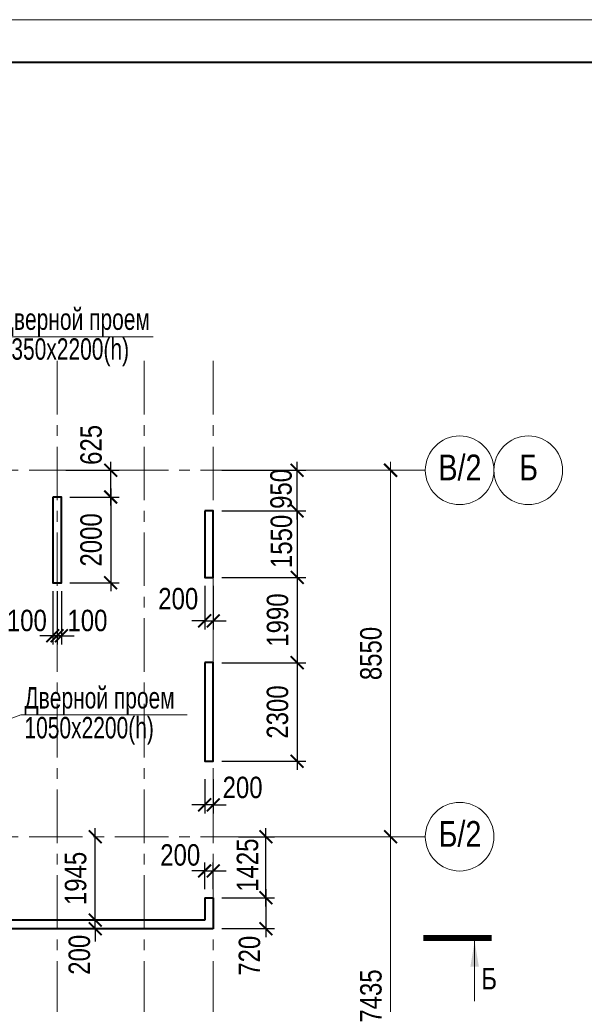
# Model space of a CAD drawing. Extents: x -8631841 to -8525813, y 4017860 to 4564755.
# Tile 57 of 112: x -8561635 to -8548471, y 4297216 to 4320188. Entities that reach past the tile are written whole.
import ezdxf
from ezdxf.enums import TextEntityAlignment as Align

# ---------------------------------------------------------------- set-up
doc = ezdxf.new("R2010")
doc.units = 0
doc.header["$LTSCALE"] = 1000
doc.header["$MEASUREMENT"] = 0
doc.linetypes.add('CENTER', pattern=[2, 1.25, -0.25, 0.25, -0.25])
for name, color, linetype, lineweight in [('CК-400-Т(двери)', 7, 'Continuous', 20), ('СК-040-С(тены)', 12, 'Continuous', 40), ('СК-043-С-ПИЛОНЫ', 5, 'Continuous', 40), ('СК-100-О(си)', 7, 'CENTER', 15), ('СК-100-О(си)_имя', 7, 'CENTER', 15), ('СК-110-О-РАЗМЕРЫ', 7, 'Continuous', 15), ('СК-200-Р(амка)', 7, 'Continuous', 40), ('СК-210-Р-РАМКА ЛИНИИ ТОНКИЕ', 7, 'Continuous', 15), ('СК-300-Р(азмеры)', 7, 'Continuous', 20), ('СК-343-Р-КОЛОННЫ', 7, 'Continuous', 13), ('СК-400-Т(екст)', 7, 'Continuous', 20), ('СК-500-С(ечения)', 5, 'Continuous', 40)]:
    doc.layers.add(name, color=color, linetype=linetype, lineweight=lineweight)
doc.styles.add('ARIAL_annotative', font='arial.ttf', dxfattribs={"width": 0.8, "height": 2.5})
doc.styles.add('RUSS', font='arial.ttf', dxfattribs={"width": 0.8})
doc.dimstyles.new('100-200', dxfattribs={"dimscale": 0, "dimtxt": 500, "dimasz": 300, "dimexe": 200, "dimexo": 200, "dimgap": 200, "dimtad": 1, "dimdec": 0, "dimzin": 0, "dimdsep": 46, "dimtxsty": 'RUSS', "dimblk": 'ARCHTICK', "dimcen": 0.096, "dimdle": 200, "dimclrd": 7, "dimclre": 7, "dimclrt": 256, "dimadec": 0, "dimazin": 0, "dimtfac": 1, "dimtdec": 0, "dimtmove": 2, "dimatfit": 3, "dimldrblk": 'OBLIQUE', "dimfxl": 1, "dimtolj": 1, "dimtzin": 0, "dimarcsym": 0})

# ---------------------------------------------------------------- blocks, each defined once
blk = doc.blocks.new('_ArchTick')
at = {"color": 0, "linetype": 'ByBlock', "const_width": 0.15}
blk.add_lwpolyline([(-0.5, -0.5), (0.5, 0.5)], dxfattribs=at)
blk = doc.blocks.new('*D149')
at = {"layer": 'Defpoints', "color": 0, "transparency": 16777216}
for p in [(2391, 7435), (5744, 7435), (2391, 0)]:
    blk.add_point(p, dxfattribs=at)
at = {"layer": 'СК-300-Р(азмеры)', "color": 7, "lineweight": -2, "transparency": 16777216}
for p, q in [((5744, -200), (5744, 7635)), ((2591, 7435), (5944, 7435)), ((2591, 0), (5944, 0))]:
    blk.add_line(p, q, dxfattribs=at)
at = {"layer": 'СК-300-Р(азмеры)', "color": 7, "lineweight": -2, "transparency": 16777216, "xscale": 300, "yscale": 300, "zscale": 300}
for p, rotation in [((5744, 7435), 90), ((5744, 0), 270)]:
    blk.add_blockref('_ArchTick', p, dxfattribs=dict(at, rotation=rotation))
at = {"layer": 'СК-300-Р(азмеры)', "transparency": 16777216, "insert": (5288, 3718), "char_height": 500, "attachment_point": 5, "rotation": 90, "style": 'RUSS'}
blk.add_mtext('\\A1;7435', dxfattribs=at)
blk = doc.blocks.new('_Oblique')
at = {"color": 0, "linetype": 'ByBlock', "lineweight": -2}
blk.add_line((-0.5, -0.5), (0.5, 0.5), dxfattribs=at)
blk = doc.blocks.new('*D150')
at = {"layer": 'Defpoints', "color": 0, "transparency": 16777216}
for p in [(2391, 15985), (2391, 7435), (5744, 7435)]:
    blk.add_point(p, dxfattribs=at)
at = {"layer": 'СК-300-Р(азмеры)', "color": 7, "lineweight": -2, "transparency": 16777216}
for p, q in [((5744, 16185), (5744, 7235)), ((2591, 15985), (5944, 15985)), ((2591, 7435), (5944, 7435))]:
    blk.add_line(p, q, dxfattribs=at)
at = {"layer": 'СК-300-Р(азмеры)', "color": 7, "lineweight": -2, "transparency": 16777216, "xscale": 300, "yscale": 300, "zscale": 300}
for p, rotation in [((5744, 15985), 90), ((5744, 7435), 270)]:
    blk.add_blockref('_ArchTick', p, dxfattribs=dict(at, rotation=rotation))
at = {"layer": 'СК-300-Р(азмеры)', "transparency": 16777216, "insert": (5288, 11710), "char_height": 500, "attachment_point": 5, "rotation": 90, "style": 'RUSS'}
blk.add_mtext('\\A1;8550', dxfattribs=at)
blk = doc.blocks.new('*D472')
at = {"layer": 'Defpoints', "color": 0, "transparency": 16777216}
for p in [(-8559968, 4299181), (-8559874, 4299181), (-8559968, 4298981)]:
    blk.add_point(p, dxfattribs=at)
at = {"layer": 'СК-110-О-РАЗМЕРЫ', "color": 7, "lineweight": -2, "transparency": 16777216}
for p, q in [((-8559874, 4299181), (-8559874, 4299481)), ((-8559874, 4298981), (-8559874, 4299181)), ((-8559768, 4299181), (-8559674, 4299181)), ((-8559874, 4298981), (-8559874, 4298681)), ((-8559768, 4298981), (-8559674, 4298981))]:
    blk.add_line(p, q, dxfattribs=at)
at = {"layer": 'СК-110-О-РАЗМЕРЫ', "color": 7, "lineweight": -2, "transparency": 16777216, "xscale": 300, "yscale": 300, "zscale": 300}
for p, rotation in [((-8559874, 4299181), 270), ((-8559874, 4298981), 90)]:
    blk.add_blockref('_ArchTick', p, dxfattribs=dict(at, rotation=rotation))
at = {"layer": 'СК-110-О-РАЗМЕРЫ', "transparency": 16777216, "insert": (-8560242, 4298372), "char_height": 500, "attachment_point": 5, "rotation": 90, "style": 'RUSS'}
blk.add_mtext('\\A1;200', dxfattribs=at)
blk = doc.blocks.new('Сечение')
at = {"layer": 'СК-500-С(ечения)', "linetype": 'Continuous', "lineweight": 15, "ltscale": 100}
blk.add_line((-200, -35), (-200, -735), dxfattribs=at)
at = {"layer": 'СК-500-С(ечения)', "linetype": 'Continuous', "ltscale": 100, "const_width": 70}
blk.add_lwpolyline([(-400, 0), (400, 0)], dxfattribs=at)
at = {"layer": 'СК-500-С(ечения)', "linetype": 'Continuous', "ltscale": 100}
blk.add_solid([(-200, -35), (-250, -335), (-150, -335)], dxfattribs=at)
blk = doc.blocks.new('*U24')
at = {"layer": 'СК-400-Т(екст)', "ltscale": 100, "xscale": -0.01, "yscale": 0.01, "zscale": 0.01, "rotation": 89.99999999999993}
blk.add_blockref('Сечение', (0, -4), dxfattribs=at)
at = {"layer": 'СК-500-С(ечения)', "color": 0, "ltscale": 100, "style": 'ARIAL_annotative', "text_generation_flag": 2, "width": 0.8}
blk.add_attdef('НОМЕР_СЕЧЕНИЯ_1_1(НОМЕР_ЛИСТА)', text='', height=2.5, rotation=90, dxfattribs=at).set_placement((6.74, -1.23), align=Align.RIGHT)
blk.add_attdef('НОМЕР_СЕЧЕНИЯ_2_1(НОМЕР_ЛИСТА)', text='', height=2.5, rotation=90, dxfattribs=at).set_placement((7.48, -275.91), align=Align.BOTTOM_LEFT)
blk = doc.blocks.new('*D476')
at = {"layer": 'Defpoints', "color": 0, "transparency": 16777216}
for p in [(-8557322, 4302670), (-8557122, 4302670), (-8557322, 4301870)]:
    blk.add_point(p, dxfattribs=at)
at = {"layer": 'СК-110-О-РАЗМЕРЫ', "color": 7, "lineweight": -2, "transparency": 16777216}
for p, q in [((-8557322, 4302470), (-8557322, 4301670)), ((-8557122, 4302470), (-8557122, 4301670)), ((-8557322, 4301870), (-8557622, 4301870)), ((-8557122, 4301870), (-8557322, 4301870)), ((-8557122, 4301870), (-8556822, 4301870))]:
    blk.add_line(p, q, dxfattribs=at)
at = {"layer": 'СК-110-О-РАЗМЕРЫ', "color": 7, "lineweight": -2, "transparency": 16777216, "xscale": 300, "yscale": 300, "zscale": 300}
blk.add_blockref('_ArchTick', (-8557322, 4301870), dxfattribs=at)
at = {"layer": 'СК-110-О-РАЗМЕРЫ', "color": 7, "lineweight": -2, "transparency": 16777216, "xscale": 300, "yscale": 300, "zscale": 300, "rotation": 180}
blk.add_blockref('_ArchTick', (-8557122, 4301870), dxfattribs=at)
at = {"layer": 'СК-110-О-РАЗМЕРЫ', "transparency": 16777216, "insert": (-8556438, 4302273), "char_height": 500, "attachment_point": 5, "style": 'RUSS'}
blk.add_mtext('\\A1;200', dxfattribs=at)
blk = doc.blocks.new('*D485')
at = {"layer": 'Defpoints', "color": 0, "transparency": 16777216}
for p in [(-8559874, 4301126), (-8559874, 4301126), (-8559874, 4299181)]:
    blk.add_point(p, dxfattribs=at)
at = {"layer": 'СК-343-Р-КОЛОННЫ', "color": 7, "lineweight": -2, "transparency": 16777216}
blk.add_line((-8559874, 4298981), (-8559874, 4301326), dxfattribs=at)
at = {"layer": 'СК-343-Р-КОЛОННЫ', "color": 7, "lineweight": -2, "transparency": 16777216, "xscale": 300, "yscale": 300, "zscale": 300}
for p, rotation in [((-8559874, 4301126), 90), ((-8559874, 4299181), 270)]:
    blk.add_blockref('_ArchTick', p, dxfattribs=dict(at, rotation=rotation))
at = {"layer": 'СК-343-Р-КОЛОННЫ', "transparency": 16777216, "insert": (-8560329, 4300153), "char_height": 500, "attachment_point": 5, "rotation": 90, "style": 'RUSS'}
blk.add_mtext('\\A1;1945', dxfattribs=at)
blk = doc.blocks.new('*D486')
at = {"layer": 'Defpoints', "color": 0, "transparency": 16777216}
for p in [(-8557122, 4299701), (-8557122, 4298981), (-8555895, 4298981)]:
    blk.add_point(p, dxfattribs=at)
at = {"layer": 'СК-343-Р-КОЛОННЫ', "color": 7, "lineweight": -2, "transparency": 16777216}
for p, q in [((-8555895, 4299901), (-8555895, 4298781)), ((-8556922, 4299701), (-8555695, 4299701)), ((-8556922, 4298981), (-8555695, 4298981))]:
    blk.add_line(p, q, dxfattribs=at)
at = {"layer": 'СК-343-Р-КОЛОННЫ', "color": 7, "lineweight": -2, "transparency": 16777216, "xscale": 300, "yscale": 300, "zscale": 300}
for p, rotation in [((-8555895, 4299701), 90), ((-8555895, 4298981), 270)]:
    blk.add_blockref('_ArchTick', p, dxfattribs=dict(at, rotation=rotation))
at = {"layer": 'СК-343-Р-КОЛОННЫ', "transparency": 16777216, "insert": (-8556275, 4298349), "char_height": 500, "attachment_point": 5, "rotation": 90, "style": 'RUSS'}
blk.add_mtext('\\A1;720', dxfattribs=at)
blk = doc.blocks.new('*D507')
at = {"layer": 'Defpoints', "color": 0, "transparency": 16777216}
for p in [(-8560662, 4309051), (-8560662, 4307051), (-8559513, 4307051)]:
    blk.add_point(p, dxfattribs=at)
at = {"layer": 'СК-343-Р-КОЛОННЫ', "color": 7, "lineweight": -2, "transparency": 16777216}
for p, q in [((-8559513, 4309251), (-8559513, 4306851)), ((-8560462, 4309051), (-8559313, 4309051)), ((-8560462, 4307051), (-8559313, 4307051))]:
    blk.add_line(p, q, dxfattribs=at)
at = {"layer": 'СК-343-Р-КОЛОННЫ', "color": 7, "lineweight": -2, "transparency": 16777216, "xscale": 300, "yscale": 300, "zscale": 300}
for p, rotation in [((-8559513, 4309051), 90), ((-8559513, 4307051), 270)]:
    blk.add_blockref('_ArchTick', p, dxfattribs=dict(at, rotation=rotation))
at = {"layer": 'СК-343-Р-КОЛОННЫ', "transparency": 16777216, "insert": (-8559968, 4308051), "char_height": 500, "attachment_point": 5, "rotation": 90, "style": 'RUSS'}
blk.add_mtext('\\A1;2000', dxfattribs=at)
blk = doc.blocks.new('*D508')
at = {"layer": 'Defpoints', "color": 0, "transparency": 16777216}
for p in [(-8560762, 4309676), (-8559513, 4309676), (-8560662, 4309051)]:
    blk.add_point(p, dxfattribs=at)
at = {"layer": 'СК-343-Р-КОЛОННЫ', "color": 7, "lineweight": -2, "transparency": 16777216}
for p, q in [((-8559513, 4308851), (-8559513, 4309876)), ((-8560562, 4309676), (-8559313, 4309676)), ((-8560462, 4309051), (-8559313, 4309051))]:
    blk.add_line(p, q, dxfattribs=at)
at = {"layer": 'СК-343-Р-КОЛОННЫ', "color": 7, "lineweight": -2, "transparency": 16777216, "xscale": 300, "yscale": 300, "zscale": 300}
for p, rotation in [((-8559513, 4309676), 90), ((-8559513, 4309051), 270)]:
    blk.add_blockref('_ArchTick', p, dxfattribs=dict(at, rotation=rotation))
at = {"layer": 'СК-343-Р-КОЛОННЫ', "transparency": 16777216, "insert": (-8559968, 4310267), "char_height": 500, "attachment_point": 5, "rotation": 90, "style": 'RUSS'}
blk.add_mtext('\\A1;625', dxfattribs=at)
blk = doc.blocks.new('*D509')
at = {"layer": 'Defpoints', "color": 0, "transparency": 16777216}
for p in [(-8560862, 4307051), (-8560762, 4307051), (-8560762, 4305814)]:
    blk.add_point(p, dxfattribs=at)
at = {"layer": 'СК-343-Р-КОЛОННЫ', "color": 7, "lineweight": -2, "transparency": 16777216}
for p, q in [((-8560862, 4306851), (-8560862, 4305614)), ((-8560762, 4306851), (-8560762, 4305614)), ((-8560862, 4305814), (-8561162, 4305814)), ((-8560862, 4305814), (-8560762, 4305814)), ((-8560762, 4305814), (-8560462, 4305814))]:
    blk.add_line(p, q, dxfattribs=at)
at = {"layer": 'СК-343-Р-КОЛОННЫ', "color": 7, "lineweight": -2, "transparency": 16777216, "xscale": 300, "yscale": 300, "zscale": 300}
blk.add_blockref('_ArchTick', (-8560862, 4305814), dxfattribs=at)
at = {"layer": 'СК-343-Р-КОЛОННЫ', "color": 7, "lineweight": -2, "transparency": 16777216, "xscale": 300, "yscale": 300, "zscale": 300, "rotation": 180}
blk.add_blockref('_ArchTick', (-8560762, 4305814), dxfattribs=at)
at = {"layer": 'СК-343-Р-КОЛОННЫ', "transparency": 16777216, "insert": (-8561468, 4306168), "char_height": 500, "attachment_point": 5, "style": 'RUSS'}
blk.add_mtext('\\A1;100', dxfattribs=at)
blk = doc.blocks.new('*D510')
at = {"layer": 'Defpoints', "color": 0, "transparency": 16777216}
for p in [(-8560762, 4307051), (-8560662, 4307051), (-8560762, 4305814)]:
    blk.add_point(p, dxfattribs=at)
at = {"layer": 'СК-343-Р-КОЛОННЫ', "color": 7, "lineweight": -2, "transparency": 16777216}
for p, q in [((-8560762, 4306851), (-8560762, 4305614)), ((-8560662, 4306851), (-8560662, 4305614)), ((-8560762, 4305814), (-8561062, 4305814)), ((-8560662, 4305814), (-8560762, 4305814)), ((-8560662, 4305814), (-8560362, 4305814))]:
    blk.add_line(p, q, dxfattribs=at)
at = {"layer": 'СК-343-Р-КОЛОННЫ', "color": 7, "lineweight": -2, "transparency": 16777216, "xscale": 300, "yscale": 300, "zscale": 300}
blk.add_blockref('_ArchTick', (-8560762, 4305814), dxfattribs=at)
at = {"layer": 'СК-343-Р-КОЛОННЫ', "color": 7, "lineweight": -2, "transparency": 16777216, "xscale": 300, "yscale": 300, "zscale": 300, "rotation": 180}
blk.add_blockref('_ArchTick', (-8560662, 4305814), dxfattribs=at)
at = {"layer": 'СК-343-Р-КОЛОННЫ', "transparency": 16777216, "insert": (-8560055, 4306168), "char_height": 500, "attachment_point": 5, "style": 'RUSS'}
blk.add_mtext('\\A1;100', dxfattribs=at)
blk = doc.blocks.new('*D537')
at = {"layer": 'Defpoints', "color": 0, "transparency": 16777216}
for p in [(-8557122, 4308726), (-8557122, 4307176), (-8555166, 4307176)]:
    blk.add_point(p, dxfattribs=at)
at = {"layer": 'СК-343-Р-КОЛОННЫ', "color": 7, "lineweight": -2, "transparency": 16777216}
for p, q in [((-8555166, 4308726), (-8555166, 4309026)), ((-8556922, 4308726), (-8554966, 4308726)), ((-8555166, 4308726), (-8555166, 4307176)), ((-8556922, 4307176), (-8554966, 4307176)), ((-8555166, 4307176), (-8555166, 4306876))]:
    blk.add_line(p, q, dxfattribs=at)
at = {"layer": 'СК-343-Р-КОЛОННЫ', "color": 7, "lineweight": -2, "transparency": 16777216, "xscale": 300, "yscale": 300, "zscale": 300}
for p, rotation in [((-8555166, 4308726), 270), ((-8555166, 4307176), 90)]:
    blk.add_blockref('_ArchTick', p, dxfattribs=dict(at, rotation=rotation))
at = {"layer": 'СК-343-Р-КОЛОННЫ', "transparency": 16777216, "insert": (-8555532, 4308016), "char_height": 500, "attachment_point": 5, "rotation": 90, "style": 'RUSS'}
blk.add_mtext('\\A1;1550', dxfattribs=at)
blk = doc.blocks.new('*D538')
at = {"layer": 'Defpoints', "color": 0, "transparency": 16777216}
for p in [(-8557122, 4307176), (-8557122, 4305186), (-8555166, 4305186)]:
    blk.add_point(p, dxfattribs=at)
at = {"layer": 'СК-343-Р-КОЛОННЫ', "color": 7, "lineweight": -2, "transparency": 16777216}
for p, q in [((-8556922, 4307176), (-8554966, 4307176)), ((-8555166, 4307376), (-8555166, 4304986)), ((-8556922, 4305186), (-8554966, 4305186))]:
    blk.add_line(p, q, dxfattribs=at)
at = {"layer": 'СК-343-Р-КОЛОННЫ', "color": 7, "lineweight": -2, "transparency": 16777216, "xscale": 300, "yscale": 300, "zscale": 300}
for p, rotation in [((-8555166, 4307176), 90), ((-8555166, 4305186), 270)]:
    blk.add_blockref('_ArchTick', p, dxfattribs=dict(at, rotation=rotation))
at = {"layer": 'СК-343-Р-КОЛОННЫ', "transparency": 16777216, "insert": (-8555621, 4306181), "char_height": 500, "attachment_point": 5, "rotation": 90, "style": 'RUSS'}
blk.add_mtext('\\A1;1990', dxfattribs=at)
blk = doc.blocks.new('*D539')
at = {"layer": 'Defpoints', "color": 0, "transparency": 16777216}
for p in [(-8557122, 4305186), (-8557122, 4302885), (-8555166, 4302885)]:
    blk.add_point(p, dxfattribs=at)
at = {"layer": 'СК-343-Р-КОЛОННЫ', "color": 7, "lineweight": -2, "transparency": 16777216}
for p, q in [((-8555166, 4305386), (-8555166, 4302685)), ((-8556922, 4305186), (-8554966, 4305186)), ((-8556922, 4302885), (-8554966, 4302885))]:
    blk.add_line(p, q, dxfattribs=at)
at = {"layer": 'СК-343-Р-КОЛОННЫ', "color": 7, "lineweight": -2, "transparency": 16777216, "xscale": 300, "yscale": 300, "zscale": 300}
for p, rotation in [((-8555166, 4305186), 90), ((-8555166, 4302885), 270)]:
    blk.add_blockref('_ArchTick', p, dxfattribs=dict(at, rotation=rotation))
at = {"layer": 'СК-343-Р-КОЛОННЫ', "transparency": 16777216, "insert": (-8555622, 4304035), "char_height": 500, "attachment_point": 5, "rotation": 90, "style": 'RUSS'}
blk.add_mtext('\\A1;2300', dxfattribs=at)
blk = doc.blocks.new('*D542')
at = {"layer": 'Defpoints', "color": 0, "transparency": 16777216}
for p in [(-8557122, 4309676), (-8555166, 4309676), (-8557122, 4308726)]:
    blk.add_point(p, dxfattribs=at)
at = {"layer": 'СК-343-Р-КОЛОННЫ', "color": 7, "lineweight": -2, "transparency": 16777216}
for p, q in [((-8555166, 4308526), (-8555166, 4309876)), ((-8556922, 4309676), (-8554966, 4309676)), ((-8556922, 4308726), (-8554966, 4308726))]:
    blk.add_line(p, q, dxfattribs=at)
at = {"layer": 'СК-343-Р-КОЛОННЫ', "color": 7, "lineweight": -2, "transparency": 16777216, "xscale": 300, "yscale": 300, "zscale": 300}
for p, rotation in [((-8555166, 4309676), 90), ((-8555166, 4308726), 270)]:
    blk.add_blockref('_ArchTick', p, dxfattribs=dict(at, rotation=rotation))
at = {"layer": 'СК-343-Р-КОЛОННЫ', "transparency": 16777216, "insert": (-8555539, 4309240), "char_height": 500, "attachment_point": 5, "rotation": 90, "style": 'RUSS'}
blk.add_mtext('\\A1;950', dxfattribs=at)
blk = doc.blocks.new('*D448')
at = {"layer": 'Defpoints', "color": 0, "transparency": 16777216}
for p in [(-8556735, 4301126), (-8555896, 4301126), (-8556735, 4299701)]:
    blk.add_point(p, dxfattribs=at)
at = {"layer": 'СК-343-Р-КОЛОННЫ', "color": 7, "lineweight": -2, "transparency": 16777216}
for p, q in [((-8555896, 4299501), (-8555896, 4301326)), ((-8556535, 4301126), (-8555696, 4301126)), ((-8556535, 4299701), (-8555696, 4299701))]:
    blk.add_line(p, q, dxfattribs=at)
at = {"layer": 'СК-343-Р-КОЛОННЫ', "color": 7, "lineweight": -2, "transparency": 16777216, "xscale": 300, "yscale": 300, "zscale": 300}
for p, rotation in [((-8555896, 4301126), 90), ((-8555896, 4299701), 270)]:
    blk.add_blockref('_ArchTick', p, dxfattribs=dict(at, rotation=rotation))
at = {"layer": 'СК-343-Р-КОЛОННЫ', "transparency": 16777216, "insert": (-8556321, 4300463), "char_height": 500, "attachment_point": 5, "rotation": 90, "style": 'RUSS'}
blk.add_mtext('\\A1;1425', dxfattribs=at)
blk = doc.blocks.new('12-18')
at = {"layer": 'СК-040-С(тены)'}
for p, q in [((45331, 6011), (45331, 5490)), ((45331, 6011), (45531, 6011)), ((45531, 6011), (45531, 5290)), ((45531, 5290), (40380, 5290)), ((45331, 5490), (40580, 5490))]:
    blk.add_line(p, q, dxfattribs=at)
at = {"layer": 'СК-043-С-ПИЛОНЫ'}
for points in [[(41790, 15360), (41790, 13360), (41990, 13360), (41990, 15360), (41790, 15360)], [(45331, 15036), (45331, 13486), (45531, 13486), (45531, 15036), (45331, 15036)]]:
    blk.add_lwpolyline(points, dxfattribs=at)
blk.add_lwpolyline([(45330, 11496), (45330, 9196), (45530, 9196), (45531, 11496)], close=True, dxfattribs=at)
blk = doc.blocks.new('*D1066')
at = {"layer": 'Defpoints', "color": 0, "transparency": 16777216}
for p in [(-8557322, 4307177), (-8557122, 4307177), (-8557122, 4306162)]:
    blk.add_point(p, dxfattribs=at)
at = {"layer": 'СК-343-Р-КОЛОННЫ', "color": 7, "lineweight": -2, "transparency": 16777216}
for p, q in [((-8557322, 4306977), (-8557322, 4305962)), ((-8557122, 4306977), (-8557122, 4305962)), ((-8557322, 4306162), (-8557622, 4306162)), ((-8557322, 4306162), (-8557122, 4306162)), ((-8557122, 4306162), (-8556822, 4306162))]:
    blk.add_line(p, q, dxfattribs=at)
at = {"layer": 'СК-343-Р-КОЛОННЫ', "color": 7, "lineweight": -2, "transparency": 16777216, "xscale": 300, "yscale": 300, "zscale": 300}
blk.add_blockref('_ArchTick', (-8557322, 4306162), dxfattribs=at)
at = {"layer": 'СК-343-Р-КОЛОННЫ', "color": 7, "lineweight": -2, "transparency": 16777216, "xscale": 300, "yscale": 300, "zscale": 300, "rotation": 180}
blk.add_blockref('_ArchTick', (-8557122, 4306162), dxfattribs=at)
at = {"layer": 'СК-343-Р-КОЛОННЫ', "transparency": 16777216, "insert": (-8557938, 4306677), "char_height": 500, "attachment_point": 5, "style": 'RUSS'}
blk.add_mtext('\\A1;200', dxfattribs=at)
blk = doc.blocks.new('*D1067')
at = {"layer": 'Defpoints', "color": 0, "transparency": 16777216}
for p in [(-8557122, 4300327), (-8557322, 4299702), (-8557122, 4299702)]:
    blk.add_point(p, dxfattribs=at)
at = {"layer": 'СК-343-Р-КОЛОННЫ', "color": 7, "lineweight": -2, "transparency": 16777216}
for p, q in [((-8557322, 4299902), (-8557322, 4300527)), ((-8557122, 4299902), (-8557122, 4300527)), ((-8557322, 4300327), (-8557622, 4300327)), ((-8557322, 4300327), (-8557122, 4300327)), ((-8557122, 4300327), (-8556822, 4300327))]:
    blk.add_line(p, q, dxfattribs=at)
at = {"layer": 'СК-343-Р-КОЛОННЫ', "color": 7, "lineweight": -2, "transparency": 16777216, "xscale": 300, "yscale": 300, "zscale": 300}
blk.add_blockref('_ArchTick', (-8557322, 4300327), dxfattribs=at)
at = {"layer": 'СК-343-Р-КОЛОННЫ', "color": 7, "lineweight": -2, "transparency": 16777216, "xscale": 300, "yscale": 300, "zscale": 300, "rotation": 180}
blk.add_blockref('_ArchTick', (-8557122, 4300327), dxfattribs=at)
at = {"layer": 'СК-343-Р-КОЛОННЫ', "transparency": 16777216, "insert": (-8557892, 4300698), "char_height": 500, "attachment_point": 5, "style": 'RUSS'}
blk.add_mtext('\\A1;200', dxfattribs=at)
blk = doc.blocks.new('оси')
at = {"layer": 'СК-100-О(си)'}
for p, q in [((-2030, 18534.9), (-2030, -6395.3)), ((0, 18534.9), (0, -7257.5)), ((1610, 18534.9), (1610, -7257.5)), ((-46685.3, 15985), (6554.2, 15985)), ((-46685.3, 7435), (6554.2, 7435))]:
    blk.add_line(p, q, dxfattribs=at)
at = {"layer": 'СК-100-О(си)', "linetype": 'Continuous'}
for centre in [(7354.2, 15985), (8954.2, 15985), (7354.2, 7435)]:
    blk.add_circle(centre, 800, dxfattribs=at)
at = {"layer": 'СК-100-О(си)_имя', "style": 'RUSS', "width": 0.8}
for s, p in [('В/2', (7362.1, 16050.7)), ('Б', (8962.1, 16050.7)), ('Б/2', (7362.1, 7500.7))]:
    blk.add_text(s, height=600, dxfattribs=at).set_placement(p, align=Align.MIDDLE_CENTER)
at = {"layer": 'СК-300-Р(азмеры)'}
for p1, angle, picture, middle in [((2391.1, 15985), 270, '*D150', (5288.2, 11710)), ((2391.1, 0), 90, '*D149', (5288.1, 3717.5))]:
    dim = blk.add_linear_dim(base=(5743.5, 7435), p1=p1, p2=(2391.1, 7435), angle=angle, dimstyle='100-200', override={"dimscale": 1}, dxfattribs=at)
    dim.commit()
    dim.dimension.update_dxf_attribs({"geometry": picture, "text_midpoint": middle})
blk = doc.blocks.new('A$C858fb3ef')
at = {"layer": 'СК-300-Р(азмеры)'}
blk.add_blockref('оси', (0, 0), dxfattribs=at)
blk = doc.blocks.new('A$C573b34c5')
blk.add_blockref('A$C858fb3ef', (0, 0))

msp = doc.modelspace()

# ---------------------------------------------------------------- linework, layer by layer
at = {"layer": 'CК-400-Т(двери)'}
msp.add_line((-8561607.3, 4303971.2), (-8564270.7, 4302992.8), dxfattribs=at)
at = {"layer": 'CК-400-Т(двери)', "color": 7}
for points in [[(-8562399.7, 4312790.9), (-8558525.9, 4312790.9), (-8558525.9, 4312790.9)], [(-8561607.3, 4303971.2), (-8557733.5, 4303971.2), (-8557733.5, 4303971.2)]]:
    msp.add_lwpolyline(points, dxfattribs=at)
at = {"layer": 'СК-200-Р(амка)'}
msp.add_line((-8529183.8, 4319187.6), (-8608183.8, 4319187.6), dxfattribs=at)
at = {"layer": 'СК-210-Р-РАМКА ЛИНИИ ТОНКИЕ'}
msp.add_line((-8612183.8, 4320187.6), (-8528183.8, 4320187.6), dxfattribs=at)

# ---------------------------------------------------------------- block references
at = {"layer": 'СК-043-С-ПИЛОНЫ'}
msp.add_blockref('12-18', (-8602652.1, 4293690.8), dxfattribs=at)
at = {"layer": 'СК-300-Р(азмеры)'}
msp.add_blockref('A$C573b34c5', (-8558731.8, 4293690.8), dxfattribs=at)
at = {"layer": 'СК-500-С(ечения)', "color": 1}
ref = msp.add_blockref('*U24', (-8550627.6, 4298760.4), dxfattribs=dict(at, xscale=200, yscale=200, zscale=200, rotation=269.9999385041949))
ref.add_attrib('НОМЕР_СЕЧЕНИЯ_1_1(НОМЕР_ЛИСТА)', 'Б', dxfattribs={"color": 0, "ltscale": 100, "height": 500, "style": 'ARIAL_annotative', "width": 0.8}).set_placement((-8550872.9, 4297412.5), align=Align.BOTTOM_LEFT)

# ---------------------------------------------------------------- texts
at = {"layer": 'CК-400-Т(двери)', "color": 7, "char_height": 500, "width": 4535.799, "attachment_point": 1, "line_spacing_factor": 0.835689, "style": 'RUSS'}
for s, insert in [('{\\W0.7;Дверной проем\\P1350х2200(h)}', (-8562101.5, 4313450.7)), ('{\\W0.7;Дверной проем\\P1050х2200(h)}', (-8561524, 4304616.9))]:
    msp.add_mtext(s, dxfattribs=dict(at, insert=insert))

# ---------------------------------------------------------------- dimensions: what is measured, and where the dimension line sits
at = {"layer": 'СК-110-О-РАЗМЕРЫ'}
dim = msp.add_linear_dim(base=(-8557322, 4301869.6), p1=(-8557121.8, 4302669.6), p2=(-8557322, 4302669.6), dimstyle='100-200', override={"dimscale": 1}, dxfattribs=at)
dim.commit()
dim.dimension.update_dxf_attribs({"geometry": '*D476', "text_midpoint": (-8556438.2, 4302273.5), "dimtype": 160})
dim = msp.add_linear_dim(base=(-8559873.9, 4299181.1), p1=(-8559968.2, 4298981.1), p2=(-8559968.2, 4299181.1), angle=90, dimstyle='100-200', override={"dimscale": 1}, dxfattribs=at)
dim.commit()
dim.dimension.update_dxf_attribs({"geometry": '*D472', "text_midpoint": (-8560242.2, 4298372), "dimtype": 160})
at = {"layer": 'СК-343-Р-КОЛОННЫ'}
for base, p1, p2, angle, picture, middle in [((-8559513, 4309675.8), (-8560661.8, 4309051.1), (-8560761.8, 4309675.8), 90, '*D508', (-8559967.6, 4310267.1)), ((-8555165.7, 4309675.8), (-8557121.8, 4308725.6), (-8557121.8, 4309675.8), 90, '*D542', (-8555539, 4309240.3)), ((-8555165.7, 4307175.5), (-8557121.5, 4308725.6), (-8557121.5, 4307175.5), 90, '*D537', (-8555532.1, 4308016)), ((-8560761.8, 4305813.7), (-8560661.8, 4307051.1), (-8560761.8, 4307051.1), 180, '*D510', (-8560055.3, 4306168)), ((-8555895.9, 4301125.8), (-8556735.3, 4299700.6), (-8556735.3, 4301125.8), 90, '*D448', (-8556320.7, 4300462.8)), ((-8555895.4919, 4298981.0977), (-8557121.5619, 4299700.601), (-8557121.5538, 4298981.0977), 90, '*D486', (-8556274.6201, 4298348.7694))]:
    dim = msp.add_linear_dim(base=base, p1=p1, p2=p2, angle=angle, dimstyle='100-200', override={"dimscale": 1}, dxfattribs=at)
    dim.commit()
    dim.dimension.update_dxf_attribs({"geometry": picture, "text_midpoint": middle, "dimtype": 160})
for base, p1, p2, picture, middle in [((-8559513, 4307051.1), (-8560661.8, 4309051.1), (-8560661.8, 4307051.1), '*D507', (-8559968.3, 4308051.1)), ((-8555166.1, 4305185.5), (-8557121.5, 4307175.5), (-8557121.8, 4305185.5), '*D538', (-8555621.4, 4306180.5)), ((-8555166.1, 4302885.3), (-8557121.5, 4305185.5), (-8557121.8, 4302885.3), '*D539', (-8555621.6, 4304035.4)), ((-8559873.9, 4301125.8), (-8559873.9, 4299181.1), (-8559873.9, 4301125.8), '*D485', (-8560329.2, 4300153.4))]:
    dim = msp.add_linear_dim(base=base, p1=p1, p2=p2, angle=90, dimstyle='100-200', override={"dimscale": 1}, dxfattribs=at)
    dim.commit()
    dim.dimension.update_dxf_attribs({"geometry": picture, "text_midpoint": middle})
for base, p1, p2, picture, middle in [((-8557121.5, 4306162), (-8557321.5, 4307176.5), (-8557121.5, 4307176.5), '*D1066', (-8557937.8, 4306676.7)), ((-8560761.8, 4305813.7), (-8560861.8, 4307051.1), (-8560761.8, 4307051.1), '*D509', (-8561468.3, 4306168)), ((-8557121.6, 4300327), (-8557321.6, 4299701.6), (-8557121.6, 4299701.6), '*D1067', (-8557892, 4300698.2))]:
    dim = msp.add_linear_dim(base=base, p1=p1, p2=p2, dimstyle='100-200', override={"dimscale": 1}, dxfattribs=at)
    dim.commit()
    dim.dimension.update_dxf_attribs({"geometry": picture, "text_midpoint": middle, "dimtype": 160})

doc.saveas('drawing.dxf')
